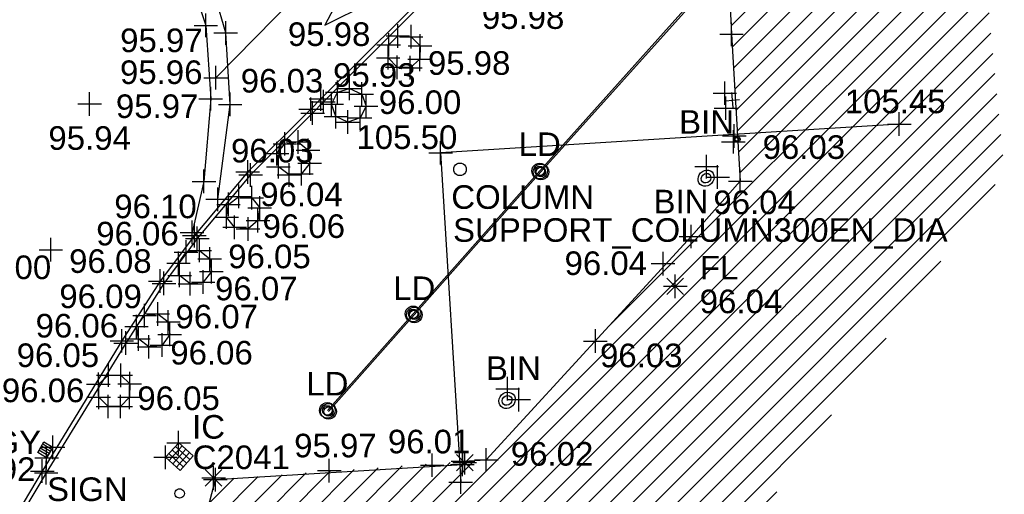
# Model space of a CAD drawing. Header units: metres. Extents: x 610185 to 614128, y 655663 to 660921.
# Tile 37 of 94: x 612724 to 612756, y 658226 to 658241. Entities that reach past the tile are written whole.
import ezdxf
from ezdxf.enums import TextEntityAlignment as Align

# ---------------------------------------------------------------- set-up
doc = ezdxf.new("R2010")
doc.units = ezdxf.units.M
doc.header["$MEASUREMENT"] = 0
doc.linetypes.add('DASHED', pattern=[19.05, 12.7, -6.35])
for name, color, linetype in [('3D_BUILDING_ELEVATION', 7, 'Continuous'), ('3D_BUILDING_LINE', 7, 'Continuous'), ('3D_BUILDING_SYMBOL', 7, 'Continuous'), ('ARROW_S_SYMBOL', 8, 'Continuous'), ('BIN_CODE', 62, 'Continuous'), ('BIN_SYMBOL', 62, 'Continuous'), ('BOLLARD_SYMBOL', 171, 'Continuous'), ('BUILDING_HATCH', 252, 'Continuous'), ('COLUMN_CODE', 255, 'Continuous'), ('COLUMN_SYMBOL', 255, 'Continuous'), ('DETAIL_DES', 250, 'Continuous'), ('FBED_ELEVATION', 255, 'Continuous'), ('FBED_LINE', 34, 'Continuous'), ('FBED_SYMBOL', 34, 'Continuous'), ('FLOORLEVEL_CODE', 251, 'Continuous'), ('FLOORLEVEL_ELEVATION', 251, 'Continuous'), ('FLOORLEVEL_SYMBOL', 251, 'Continuous'), ('GULLY_CODE', 132, 'Continuous'), ('GULLY_SYMBOL', 132, 'Continuous'), ('HELP_POINT', 250, 'Continuous'), ('ID_IC', 255, 'Continuous'), ('INSPECTION_COVER_CODE', 142, 'Continuous'), ('INSPECTION_COVER_SYMBOL', 142, 'Continuous'), ('KERB_BOTTOM_ELEVATION', 7, 'Continuous'), ('KERB_BOTTOM_LINE', 7, 'Continuous'), ('KERB_BOTTOM_SYMBOL', 7, 'Continuous'), ('KERB_TOP_ELEVATION', 252, 'Continuous'), ('KERB_TOP_LINE', 252, 'Continuous'), ('KERB_TOP_SYMBOL', 252, 'Continuous'), ('LD_CODE', 15, 'Continuous'), ('LD_LINE', 15, 'Continuous'), ('LD_SYMBOL', 15, 'Continuous'), ('METAL_SPOTHEIGHT_ELEVATION', 250, 'Continuous'), ('METAL_SPOTHEIGHT_SYMBOL', 250, 'Continuous'), ('OVERHANG_ELEVATION', 255, 'Continuous'), ('OVERHANG_LINE', 255, 'Continuous'), ('OVERHANG_SYMBOL', 255, 'Continuous'), ('PARAPET_SYMBOL', 251, 'Continuous'), ('SIGN_CODE', 251, 'Continuous'), ('WHITE_LINE_DASHED_LINE', 254, 'DASHED'), ('WHITE_LINE_DASHED_SYMBOL', 254, 'Continuous'), ('WHITE_LINE_SOLID_ELEVATION', 254, 'Continuous'), ('WHITE_LINE_SOLID_LINE', 254, 'Continuous'), ('WHITE_LINE_SOLID_SYMBOL', 254, 'Continuous')]:
    doc.layers.add(name, color=color, linetype=linetype)
doc.styles.add('REGULAR', font='swissl.ttf')

# ---------------------------------------------------------------- blocks, each defined once
blk = doc.blocks.new('S061')
at = {"color": 0, "linetype": 'Continuous'}
for p, q in [((0, -0.5), (0, 0.5)), ((-0.5, 0), (0.5, 0))]:
    blk.add_line(p, q, dxfattribs=at)
blk = doc.blocks.new('023')
at = {"color": 0}
for p, q in [((-0.5, -0.5), (-0.5, 0.5)), ((-0.5, 0.5), (0.5, 0.5)), ((-0.5, 0.3), (0.5, 0.3)), ((-0.5, 0.1), (0.5, 0.1)), ((0.5, 0.5), (0.5, -0.5)), ((-0.5, -0.1), (0.5, -0.1)), ((-0.5, -0.3), (0.5, -0.3)), ((0.5, -0.5), (-0.5, -0.5))]:
    blk.add_line(p, q, dxfattribs=at)
blk = doc.blocks.new('065')
at = {"color": 0, "linetype": 'Continuous'}
for p, q in [((0, -0.5), (0, 0.5)), ((-0.5, 0), (0.5, 0)), ((-0.35, -0.35), (0.35, 0.35)), ((-0.35, 0.35), (0.35, -0.35))]:
    blk.add_line(p, q, dxfattribs=at)
blk = doc.blocks.new('S031')
at = {"color": 0}
for p, q in [((-0.5, 0), (-0.48, 0.13)), ((-0.48, -0.13), (-0.5, 0)), ((-0.48, 0.13), (-0.43, 0.25)), ((-0.43, 0.25), (-0.35, 0.35)), ((-0.35, 0.35), (-0.25, 0.43)), ((-0.3, 0), (-0.28, 0.11)), ((-0.28, -0.11), (-0.3, 0)), ((-0.28, 0.11), (-0.21, 0.21)), ((-0.25, 0.43), (-0.13, 0.48)), ((-0.21, 0.21), (-0.11, 0.28)), ((-0.13, 0.48), (0, 0.5)), ((-0.11, 0.28), (0, 0.3)), ((0, 0.5), (0.13, 0.48)), ((0, 0.3), (0.11, 0.28)), ((0.11, 0.28), (0.21, 0.21)), ((0.13, 0.48), (0.25, 0.43)), ((0.21, 0.21), (0.28, 0.11)), ((0.25, 0.43), (0.35, 0.35)), ((0.28, 0.11), (0.3, 0)), ((0.3, 0), (0.28, -0.11)), ((0.35, 0.35), (0.43, 0.25)), ((0.43, 0.25), (0.48, 0.13)), ((0.48, 0.13), (0.5, 0)), ((0.5, 0), (0.48, -0.13)), ((-0.43, -0.25), (-0.48, -0.13)), ((-0.35, -0.35), (-0.43, -0.25)), ((-0.25, -0.43), (-0.35, -0.35)), ((-0.21, -0.21), (-0.28, -0.11)), ((-0.13, -0.48), (-0.25, -0.43)), ((-0.11, -0.28), (-0.21, -0.21)), ((0, -0.5), (-0.13, -0.48)), ((0, -0.3), (-0.11, -0.28)), ((0.11, -0.28), (0, -0.3)), ((0.13, -0.48), (0, -0.5)), ((0.21, -0.21), (0.11, -0.28)), ((0.25, -0.43), (0.13, -0.48)), ((0.28, -0.11), (0.21, -0.21)), ((0.35, -0.35), (0.25, -0.43)), ((0.43, -0.25), (0.35, -0.35)), ((0.48, -0.13), (0.43, -0.25))]:
    blk.add_line(p, q, dxfattribs=at)
blk = doc.blocks.new('S028')
at = {"color": 0, "linetype": 'Continuous'}
for p, q in [((-0.5, 0), (-0.48, 0.13)), ((-0.48, -0.13), (-0.5, 0)), ((-0.48, 0.13), (-0.43, 0.25)), ((-0.43, 0.25), (-0.35, 0.35)), ((-0.35, 0.35), (-0.25, 0.43)), ((-0.25, 0.43), (-0.13, 0.48)), ((-0.13, 0.48), (0, 0.5)), ((0, 0.5), (0.13, 0.48)), ((0.13, 0.48), (0.25, 0.43)), ((0.25, 0.43), (0.35, 0.35)), ((0.35, 0.35), (0.43, 0.25)), ((0.43, 0.25), (0.48, 0.13)), ((0.48, 0.13), (0.5, 0)), ((0.5, 0), (0.48, -0.13)), ((-0.43, -0.25), (-0.48, -0.13)), ((-0.35, -0.35), (-0.43, -0.25)), ((-0.25, -0.43), (-0.35, -0.35)), ((-0.13, -0.48), (-0.25, -0.43)), ((0, -0.5), (-0.13, -0.48)), ((0.13, -0.48), (0, -0.5)), ((0.25, -0.43), (0.13, -0.48)), ((0.35, -0.35), (0.25, -0.43)), ((0.43, -0.25), (0.35, -0.35)), ((0.48, -0.13), (0.43, -0.25))]:
    blk.add_line(p, q, dxfattribs=at)
blk = doc.blocks.new('024')
at = {"color": 0}
for p, q in [((-0.5, -0.5), (-0.5, 0.5)), ((-0.5, 0.5), (0.5, 0.5)), ((-0.5, 0.25), (0.5, 0.25)), ((-0.5, 0), (0.5, 0)), ((-0.25, 0.5), (-0.25, -0.5)), ((0, -0.5), (0, 0.5)), ((0.25, 0.5), (0.25, -0.5)), ((0.5, 0.5), (0.5, -0.5)), ((-0.5, -0.25), (0.5, -0.25)), ((0.5, -0.5), (-0.5, -0.5))]:
    blk.add_line(p, q, dxfattribs=at)
blk = doc.blocks.new('S114')
at = {"color": 0, "linetype": 'Continuous'}
for p, q in [((0, 0.5), (-0.488, 0.202)), ((0.488, 0.202), (0, 0.5)), ((-0.488, 0.202), (-0.498, 0.18)), ((-0.44, 0.158), (-0.14, 0.196)), ((-0.14, 0.196), (-0.14, -0.5)), ((0.14, -0.5), (0.14, 0.192)), ((0.14, 0.192), (0.44, 0.158)), ((0.5, 0.18), (0.488, 0.202)), ((-0.498, 0.18), (-0.482, 0.166)), ((-0.482, 0.166), (-0.46, 0.158)), ((-0.46, 0.158), (-0.44, 0.158)), ((0.44, 0.158), (0.46, 0.158)), ((0.46, 0.158), (0.482, 0.166)), ((0.482, 0.166), (0.5, 0.18)), ((-0.14, -0.5), (0.14, -0.5))]:
    blk.add_line(p, q, dxfattribs=at)

msp = doc.modelspace()

# ---------------------------------------------------------------- hatches: boundary and pattern name
at = {"layer": 'BUILDING_HATCH'}
h = msp.add_hatch(dxfattribs=at)
h.set_pattern_fill('ANSI31', color=256, scale=4)
h.paths.add_polyline_path([(612754.286, 658248.852), (612748.44, 658248.472), (612746.265, 658248.321), (612746.392, 658245.998), (612746.572, 658246.008), (612746.847, 658240.408), (612747.127, 658235.735), (612745.562, 658233.979), (612739.054, 658226.879), (612730.446, 658226.253), (612726.471, 658210.94), (612726.383, 658210.945), (612720.388, 658187.088), (612722.433, 658186.531), (612722.816, 658180.012), (612723.521, 658168.558), (612724.325, 658168.595), (612733.84, 658168.741), (612732.001, 658179.85), (612732.66, 658192.929), (612733.508, 658205.066), (612737.937, 658218.068), (612747.165, 658224.278), (612755.518, 658236.036)])
h.paths.add_polyline_path([(612723.543, 658169.09), (612728.323, 658169.09), (612728.323, 658170.215), (612723.543, 658170.215)], flags=24)
h.paths.add_polyline_path([(612724.549, 658168.078), (612727.421, 658168.078), (612727.421, 658169.203), (612724.549, 658169.203)], flags=9)
h.paths.add_polyline_path([(612724.997, 658173.902), (612739.171, 658173.902), (612739.171, 658175.425), (612724.997, 658175.425)], flags=24)
h.paths.add_polyline_path([(612723.089, 658182.582), (612737.264, 658182.582), (612737.264, 658184.105), (612723.089, 658184.105)], flags=24)
h.paths.add_polyline_path([(612723.339, 658180.514), (612726.211, 658180.514), (612726.211, 658181.639), (612723.339, 658181.639)], flags=24)
h.paths.add_polyline_path([(612723.182, 658178.757), (612729.711, 658178.757), (612729.711, 658180.244), (612723.182, 658180.244)], flags=24)
h.paths.add_polyline_path([(612723.229, 658178.144), (612727.012, 658178.144), (612727.012, 658179.289), (612723.229, 658179.289)], flags=24)
h.paths.add_polyline_path([(612721.203, 658181.58), (612724.075, 658181.58), (612724.075, 658182.707), (612721.203, 658182.707)], flags=25)
h.paths.add_polyline_path([(612720.914, 658187.58), (612723.786, 658187.58), (612723.786, 658188.705), (612720.914, 658188.705)], flags=24)
h.paths.add_polyline_path([(612722.955, 658187.032), (612725.828, 658187.032), (612725.828, 658188.157), (612722.955, 658188.157)], flags=24)
h.paths.add_polyline_path([(612720.911, 658187.59), (612723.783, 658187.59), (612723.783, 658188.715), (612720.911, 658188.715)], flags=24)
h.paths.add_polyline_path([(612722.558, 658193.216), (612727.338, 658193.216), (612727.338, 658194.341), (612722.558, 658194.341)], flags=24)
h.paths.add_polyline_path([(612722.558, 658192.11), (612725.985, 658192.11), (612725.985, 658193.235), (612722.558, 658193.235)], flags=24)
h.paths.add_polyline_path([(612722.801, 658195.043), (612725.674, 658195.043), (612725.674, 658196.168), (612722.801, 658196.168)], flags=24)
h.paths.add_polyline_path([(612723.804, 658199.325), (612726.676, 658199.325), (612726.676, 658200.45), (612723.804, 658200.45)], flags=24)
h.paths.add_polyline_path([(612726.541, 658209.768), (612729.414, 658209.768), (612729.414, 658210.893), (612726.541, 658210.893)], flags=24)
h.paths.add_polyline_path([(612729.376, 658218.826), (612740.759, 658218.826), (612740.759, 658220.349), (612729.376, 658220.349)], flags=24)
h.paths.add_polyline_path([(612728.489, 658217.406), (612731.361, 658217.406), (612731.361, 658218.531), (612728.489, 658218.531)], flags=24)
h.paths.add_polyline_path([(612738.443, 658225.301), (612743.223, 658225.301), (612743.223, 658226.426), (612738.443, 658226.426)], flags=24)
h.paths.add_polyline_path([(612738.443, 658224.195), (612741.87, 658224.195), (612741.87, 658225.32), (612738.443, 658225.32)], flags=24)
h.paths.add_polyline_path([(612739.647, 658226.487), (612742.519, 658226.487), (612742.519, 658227.613), (612739.647, 658227.613)], flags=24)
h.paths.add_polyline_path([(612735.298, 658224.805), (612738.725, 658224.805), (612738.725, 658225.93), (612735.298, 658225.93)], flags=24)
h.paths.add_polyline_path([(612730.306, 658224.946), (612735.086, 658224.946), (612735.086, 658226.071), (612730.306, 658226.071)], flags=24)
h.paths.add_polyline_path([(612730.306, 658223.84), (612733.734, 658223.84), (612733.734, 658224.965), (612730.306, 658224.965)], flags=24)
h.paths.add_polyline_path([(612742.544, 658229.615), (612745.417, 658229.615), (612745.417, 658230.741), (612742.544, 658230.741)], flags=24)
h.paths.add_polyline_path([(612745.697, 658232.425), (612747.207, 658232.425), (612747.207, 658233.55), (612745.697, 658233.55)], flags=24)
h.paths.add_polyline_path([(612745.711, 658231.333), (612748.584, 658231.333), (612748.584, 658232.459), (612745.711, 658232.459)], flags=24)
h.paths.add_polyline_path([(612737.744, 658233.31), (612753.324, 658233.31), (612753.324, 658234.833), (612737.744, 658234.833)], flags=25)
h.paths.add_polyline_path([(612746.084, 658234.48), (612748.957, 658234.48), (612748.957, 658235.607), (612746.084, 658235.607)], flags=24)
h.paths.add_polyline_path([(612747.649, 658236.237), (612750.522, 658236.237), (612750.522, 658237.363), (612747.649, 658237.363)], flags=24)
h.paths.add_polyline_path([(612750.412, 658237.69), (612753.84, 658237.69), (612753.84, 658238.815), (612750.412, 658238.815)], flags=24)
h.paths.add_polyline_path([(612747.369, 658240.91), (612750.242, 658240.91), (612750.242, 658242.036), (612747.369, 658242.036)], flags=24)
h.paths.add_polyline_path([(612742.222, 658244.522), (612749.669, 658244.522), (612749.669, 658246.009), (612742.222, 658246.009)], flags=25)
h.paths.add_polyline_path([(612746.838, 658245.615), (612749.711, 658245.615), (612749.711, 658246.74), (612746.838, 658246.74)], flags=24)
h.paths.add_polyline_path([(612746.417, 658247.202), (612749.289, 658247.202), (612749.289, 658248.327), (612746.417, 658248.327)], flags=24)

# ---------------------------------------------------------------- linework, layer by layer
at = {"layer": '3D_BUILDING_LINE'}
msp.add_line((612747.127, 658235.735, 96.03), (612745.562, 658233.979, 96.037), dxfattribs=at)
for points in [[(612748.44, 658248.472, 95.969), (612746.265, 658248.321, 95.941), (612746.392, 658245.998, 95.977), (612746.572, 658246.008, 95.977), (612746.847, 658240.408, 95.998), (612747.127, 658235.735, 96.03)], [(612720.388, 658187.088, 95.907), (612722.279, 658194.541, 95.913), (612723.282, 658198.823, 95.909), (612726.383, 658210.945, 95.924), (612726.471, 658210.94, 95.937), (612728.269, 658217.912, 95.903), (612730.446, 658226.253, 96.006), (612738.294, 658226.731, 96.021), (612738.312, 658226.833, 96.016), (612739.054, 658226.879, 96.029), (612745.562, 658233.979, 96.037)]]:
    msp.add_polyline3d(points, dxfattribs=at)
at = {"layer": 'FBED_LINE'}
for points in [[(612735.954, 658240.071, 96.007), (612736.243, 658240.352, 96.005), (612736.667, 658240.33, 95.999), (612736.952, 658240.037, 95.997), (612736.941, 658239.613, 95.999), (612736.64, 658239.342, 96), (612736.225, 658239.36, 96.005), (612735.937, 658239.661, 96.004), (612735.954, 658240.071, 96.007)], [(612734.324, 658238.563, 96.025), (612734.71, 658238.687, 96.024), (612735.098, 658238.508, 96.017), (612735.234, 658238.126, 96.015), (612735.047, 658237.746, 96.016), (612734.652, 658237.618, 96.021), (612734.274, 658237.792, 96.027), (612734.14, 658238.19, 96.03), (612734.324, 658238.563, 96.025)], [(612732.402, 658236.614, 96.062), (612732.653, 658236.924, 96.054), (612733.073, 658236.984, 96.037), (612733.392, 658236.723, 96.033), (612733.445, 658236.311, 96.027), (612733.18, 658235.972, 96.033), (612732.786, 658235.936, 96.044), (612732.449, 658236.193, 96.057), (612732.402, 658236.614, 96.062)], [(612730.862, 658235, 96.087), (612731.192, 658235.254, 96.082), (612731.602, 658235.212, 96.067), (612731.853, 658234.886, 96.059), (612731.799, 658234.484, 96.055), (612731.484, 658234.219, 96.061), (612731.056, 658234.273, 96.071), (612730.8, 658234.595, 96.085), (612730.862, 658235, 96.087)], [(612729.272, 658233.132, 96.091), (612729.513, 658233.486, 96.094), (612729.945, 658233.533, 96.089), (612730.266, 658233.266, 96.077), (612730.319, 658232.865, 96.066), (612730.056, 658232.529, 96.064), (612729.64, 658232.476, 96.069), (612729.308, 658232.738, 96.082), (612729.272, 658233.132, 96.091)], [(612728, 658230.722, 96.064), (612727.938, 658231.117, 96.071), (612728.196, 658231.464, 96.073), (612728.615, 658231.518, 96.072), (612728.948, 658231.264, 96.063), (612728.995, 658230.864, 96.053), (612728.75, 658230.529, 96.052), (612728.332, 658230.472, 96.054), (612728, 658230.722, 96.064)], [(612727.035, 658228.574, 96.049), (612726.736, 658228.87, 96.053), (612726.729, 658229.286, 96.057), (612727.045, 658229.571, 96.058), (612727.439, 658229.569, 96.054), (612727.721, 658229.3, 96.048), (612727.719, 658228.868, 96.048), (612727.431, 658228.576, 96.049), (612727.035, 658228.574, 96.049)]]:
    msp.add_polyline3d(points, dxfattribs=at)
at = {"layer": 'KERB_BOTTOM_LINE'}
msp.add_line((612733.797, 658238.352, 95.928), (612733.476, 658238.027, 95.927), dxfattribs=at)
for points in [[(612733.797, 658238.352, 95.928), (612737.695, 658242.229, 95.88), (612739.668, 658244.158, 95.935), (612742.928, 658247.39, 95.907), (612743.518, 658248.059, 95.883), (612745.246, 658250.204, 95.783)], [(612733.476, 658238.027, 95.927), (612731.473, 658236.029, 95.917), (612729.778, 658234.008, 95.956), (612728.694, 658232.563, 95.961), (612727.473, 658230.662, 95.931), (612724.945, 658226.524, 95.921), (612722.783, 658222.892, 95.96), (612721.492, 658220.746, 96.022), (612721.279, 658220.33, 96.016), (612720.812, 658219.174, 96.062), (612720.656, 658218.838, 96.078), (612719.834, 658216.176, 96.211), (612718.541, 658210.512, 96.35), (612718.199, 658208.711, 96.365), (612716.581, 658198.984, 96.513), (612715.263, 658189.699, 96.666), (612713.823, 658179.874, 96.782)]]:
    msp.add_polyline3d(points, dxfattribs=at)
at = {"layer": 'KERB_TOP_LINE'}
msp.add_line((612733.878, 658238.263, 96.021), (612733.535, 658237.901, 96.032), dxfattribs=at)
for points in [[(612733.878, 658238.263, 96.021), (612737.773, 658242.136, 95.978), (612739.738, 658244.093, 95.951), (612742.997, 658247.327, 95.914), (612743.604, 658247.997, 95.909), (612745.344, 658250.135, 95.879)], [(612733.535, 658237.901, 96.032), (612731.564, 658235.937, 96.072), (612729.869, 658233.919, 96.097), (612728.812, 658232.489, 96.083), (612727.594, 658230.59, 96.063), (612725.068, 658226.469, 96.056), (612722.896, 658222.843, 96.143), (612721.599, 658220.703, 96.218), (612721.349, 658220.287, 96.045), (612720.908, 658219.151, 96.079), (612720.78, 658218.789, 96.212), (612719.957, 658216.147, 96.336), (612718.653, 658210.482, 96.435), (612718.307, 658208.681, 96.464), (612716.694, 658198.977, 96.608), (612715.359, 658189.658, 96.735), (612713.933, 658179.851, 96.794)]]:
    msp.add_polyline3d(points, dxfattribs=at)
at = {"layer": 'LD_LINE'}
for points in [[(612745.971, 658241.889, 95.928), (612740.753, 658236.063, 95.936), (612736.728, 658231.519, 95.944), (612734.004, 658228.451, 95.938)], [(612746.008, 658241.856, 95.928), (612740.791, 658236.03, 95.936), (612736.766, 658231.486, 95.944), (612734.041, 658228.418, 95.938)]]:
    msp.add_polyline3d(points, dxfattribs=at)
at = {"layer": 'OVERHANG_LINE'}
msp.add_polyline3d([(612752.18, 658237.551, 105.451), (612737.604, 658236.639, 105.496), (612738.242, 658226.169, 105.451)], dxfattribs=at)
at = {"layer": 'WHITE_LINE_DASHED_LINE'}
msp.add_polyline3d([(612730.521, 658235.164, 95.951), (612730.915, 658238.178, 95.953), (612730.774, 658240.451, 95.95), (612730.234, 658242.313, 95.952)], dxfattribs=at)
at = {"layer": 'WHITE_LINE_SOLID_LINE'}
for points in [[(612730.457, 658239.027, 95.963), (612734.194, 658242.832, 95.884), (612737.611, 658246.268, 95.894)], [(612729.52, 658242.563, 95.971), (612730.142, 658240.69, 95.966), (612730.299, 658238.359, 95.971), (612730.083, 658235.729, 95.978), (612729.704, 658234.109, 95.956)]]:
    msp.add_polyline3d(points, dxfattribs=at)

# ---------------------------------------------------------------- block references
at = {"layer": '3D_BUILDING_SYMBOL', "xscale": 0.75, "yscale": 0.75, "zscale": 0.75}
for p in [(612746.847, 658240.408, 95.998), (612747.127, 658235.735, 96.03), (612745.562, 658233.979, 96.037), (612738.312, 658226.833, 96.016), (612739.054, 658226.879, 96.029), (612738.294, 658226.731, 96.021), (612730.446, 658226.253, 96.006)]:
    msp.add_blockref('S061', p, dxfattribs=at)
at = {"layer": 'ARROW_S_SYMBOL', "yscale": 5, "rotation": 134.604264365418}
msp.add_blockref('S114', (612735.707, 658242.449, 95.877), dxfattribs=at)
at = {"layer": 'BIN_SYMBOL'}
for p, xscale, yscale, zscale, rotation in [((612747.021, 658237.068, 96.017), 0.2, 0.191, 0.2, 171.7), ((612746.041, 658235.833, 96.014), 0.55, 0.482, 0.55, 226.5), ((612739.716, 658228.769, 96.028), 0.55, 0.493, 0.55, 225.8)]:
    msp.add_blockref('S031', p, dxfattribs=dict(at, xscale=xscale, yscale=yscale, zscale=zscale, rotation=rotation))
at = {"layer": 'BOLLARD_SYMBOL', "xscale": 0.3, "yscale": 0.3, "zscale": 0.3}
msp.add_blockref('S028', (612729.309, 658225.811, 96.019), dxfattribs=at)
at = {"layer": 'COLUMN_SYMBOL', "xscale": 0.4, "yscale": 0.4, "zscale": 0.4}
msp.add_blockref('S028', (612738.218, 658236.113, 95.965), dxfattribs=at)
at = {"layer": 'FBED_SYMBOL', "xscale": 0.75, "yscale": 0.75, "zscale": 0.75}
for p in [(612736.243, 658240.352, 96.005), (612736.667, 658240.33, 95.999), (612735.954, 658240.071, 96.007), (612736.952, 658240.037, 95.997), (612735.937, 658239.661, 96.004), (612736.941, 658239.613, 95.999), (612736.225, 658239.36, 96.005), (612736.64, 658239.342, 96), (612734.71, 658238.687, 96.024), (612734.324, 658238.563, 96.025), (612735.098, 658238.508, 96.017), (612734.14, 658238.19, 96.03), (612735.234, 658238.126, 96.015), (612734.274, 658237.792, 96.027), (612735.047, 658237.746, 96.016), (612734.652, 658237.618, 96.021), (612732.653, 658236.924, 96.054), (612733.073, 658236.984, 96.037), (612732.402, 658236.614, 96.062), (612733.392, 658236.723, 96.033), (612732.449, 658236.193, 96.057), (612733.445, 658236.311, 96.027), (612732.786, 658235.936, 96.044), (612733.18, 658235.972, 96.033), (612731.192, 658235.254, 96.082), (612730.862, 658235, 96.087), (612731.602, 658235.212, 96.067), (612731.853, 658234.886, 96.059), (612730.8, 658234.595, 96.085), (612731.799, 658234.484, 96.055), (612731.056, 658234.273, 96.071), (612731.484, 658234.219, 96.061), (612729.513, 658233.486, 96.094), (612729.945, 658233.533, 96.089), (612729.272, 658233.132, 96.091), (612730.266, 658233.266, 96.077), (612729.308, 658232.738, 96.082), (612730.319, 658232.865, 96.066), (612729.64, 658232.476, 96.069), (612730.056, 658232.529, 96.064), (612728.615, 658231.518, 96.072), (612728.196, 658231.464, 96.073), (612728.948, 658231.264, 96.063), (612727.938, 658231.117, 96.071), (612728.995, 658230.864, 96.053), (612728, 658230.722, 96.064), (612728.75, 658230.529, 96.052), (612728.332, 658230.472, 96.054), (612726.729, 658229.286, 96.057), (612727.045, 658229.571, 96.058), (612727.439, 658229.569, 96.054), (612727.721, 658229.3, 96.048), (612726.736, 658228.87, 96.053), (612727.719, 658228.868, 96.048), (612727.035, 658228.574, 96.049), (612727.431, 658228.576, 96.049)]:
    msp.add_blockref('S061', p, dxfattribs=at)
at = {"layer": 'FLOORLEVEL_SYMBOL', "xscale": 0.75, "yscale": 0.75, "zscale": 0.75}
msp.add_blockref('065', (612745.06, 658232.396, 96.036), dxfattribs=at)
at = {"layer": 'GULLY_SYMBOL', "xscale": 0.33, "yscale": 0.385, "zscale": 0.33, "rotation": 149.1}
msp.add_blockref('023', (612725.04, 658227.198, 95.936), dxfattribs=at)
at = {"layer": 'HELP_POINT', "xscale": 0.75, "yscale": 0.75, "zscale": 0.75}
for p in [(612746.635, 658238.534, 95.999), (612746.672, 658238.057, 96.004), (612746.936, 658237.177, 96.018), (612746.908, 658236.988, 96.015), (612746.056, 658236.199, 96.01), (612746.405, 658235.867, 96.019), (612739.731, 658229.138, 96.025), (612740.084, 658228.794, 96.032), (612729.278, 658227.425, 96.029), (612725.281, 658227.278, 95.932), (612725.083, 658226.948, 95.941), (612728.86, 658226.96, 96.033)]:
    msp.add_blockref('S061', p, dxfattribs=at)
at = {"layer": 'HELP_POINT', "xscale": 0.45, "yscale": 0.479, "zscale": 0.45, "rotation": 4.5}
msp.add_blockref('S061', (612746.878, 658238.313, 96.001), dxfattribs=at)
at = {"layer": 'INSPECTION_COVER_SYMBOL', "xscale": 0.62, "yscale": 0.625, "zscale": 0.62, "rotation": 317.9999999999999}
msp.add_blockref('024', (612729.3, 658226.985, 96.031), dxfattribs=at)
at = {"layer": 'KERB_BOTTOM_SYMBOL', "xscale": 0.75, "yscale": 0.75, "zscale": 0.75}
for p in [(612733.797, 658238.352, 95.928), (612733.476, 658238.027, 95.927), (612731.473, 658236.029, 95.917), (612729.778, 658234.008, 95.956), (612728.694, 658232.563, 95.961), (612727.473, 658230.662, 95.931), (612724.945, 658226.524, 95.921)]:
    msp.add_blockref('S061', p, dxfattribs=at)
at = {"layer": 'KERB_TOP_SYMBOL', "xscale": 0.75, "yscale": 0.75, "zscale": 0.75}
for p in [(612733.878, 658238.263, 96.021), (612733.535, 658237.901, 96.032), (612731.564, 658235.937, 96.072), (612729.869, 658233.919, 96.097), (612728.812, 658232.489, 96.083), (612727.594, 658230.59, 96.063), (612725.068, 658226.469, 96.056)]:
    msp.add_blockref('S061', p, dxfattribs=at)
at = {"layer": 'LD_SYMBOL', "xscale": 0.5, "yscale": 0.5, "zscale": 0.5}
for p in [(612740.753, 658236.063, 95.936), (612740.791, 658236.03, 95.936), (612736.728, 658231.519, 95.944), (612736.766, 658231.486, 95.944), (612734.004, 658228.451, 95.938), (612734.041, 658228.418, 95.938)]:
    msp.add_blockref('S031', p, dxfattribs=at)
at = {"layer": 'METAL_SPOTHEIGHT_SYMBOL', "xscale": 0.75, "yscale": 0.75, "zscale": 0.75}
for p in [(612726.449, 658238.194, 95.943), (612725.216, 658233.559, 96), (612744.671, 658233.116, 96.035), (612742.522, 658230.656, 96.035), (612734.065, 658226.538, 95.974), (612737.335, 658226.711, 96.006)]:
    msp.add_blockref('S061', p, dxfattribs=at)
at = {"layer": 'OVERHANG_SYMBOL', "xscale": 0.75, "yscale": 0.75, "zscale": 0.75}
for p in [(612752.18, 658237.551, 105.451), (612737.604, 658236.639, 105.496), (612738.242, 658226.169, 105.451)]:
    msp.add_blockref('S061', p, dxfattribs=at)
at = {"layer": 'PARAPET_SYMBOL', "xscale": 0.75, "yscale": 0.75, "zscale": 0.75}
for p in [(612738.371, 658226.792, 104.022), (612730.387, 658226.306, 104.015)]:
    msp.add_blockref('065', p, dxfattribs=at)
at = {"layer": 'WHITE_LINE_DASHED_SYMBOL', "xscale": 0.75, "yscale": 0.75, "zscale": 0.75}
for p in [(612730.774, 658240.451, 95.95), (612730.915, 658238.178, 95.953), (612730.521, 658235.164, 95.951)]:
    msp.add_blockref('S061', p, dxfattribs=at)
at = {"layer": 'WHITE_LINE_SOLID_SYMBOL', "xscale": 0.75, "yscale": 0.75, "zscale": 0.75}
for p in [(612730.142, 658240.69, 95.966), (612730.457, 658239.027, 95.963), (612730.299, 658238.359, 95.971), (612730.083, 658235.729, 95.978), (612729.704, 658234.109, 95.956)]:
    msp.add_blockref('S061', p, dxfattribs=at)

# ---------------------------------------------------------------- texts
at = {"layer": '3D_BUILDING_ELEVATION', "style": 'REGULAR'}
for s, p in [('96.03', (612747.837, 658236.445, 96.03)), ('96.04', (612746.272, 658234.689, 96.037)), ('96.02', (612739.834, 658226.695, 96.021))]:
    msp.add_text(s, height=0.75, dxfattribs=at).set_placement(p)
at = {"layer": 'BIN_CODE', "style": 'REGULAR'}
for p in [(612745.182, 658237.619, 96.017), (612744.369, 658235.09, 96.014), (612739.044, 658229.795, 96.028)]:
    msp.add_text('BIN', height=0.75, dxfattribs=at).set_placement(p, align=Align.MIDDLE_LEFT)
at = {"layer": 'COLUMN_CODE', "style": 'REGULAR'}
msp.add_text('COLUMN', height=0.75, dxfattribs=at).set_placement((612740.212, 658234.858, 95.965), align=Align.CENTER)
at = {"layer": 'DETAIL_DES', "style": 'REGULAR'}
msp.add_text('SUPPORT_COLUMN300EN_DIA', height=0.75, dxfattribs=at).set_placement((612737.998, 658234.185, 95.965), align=Align.MIDDLE_LEFT)
at = {"layer": 'FBED_ELEVATION', "style": 'REGULAR'}
for s, p in [('95.98', (612741.535, 658241.328, 95.976)), ('95.98', (612735.371, 658240.785, 95.981)), ('95.98', (612739.821, 658239.868, 95.984)), ('96.00', (612738.26, 658238.623, 96.005)), ('96.03', (612733.564, 658237.082, 96.027)), ('96.04', (612734.492, 658235.692, 96.044)), ('96.06', (612734.566, 658234.683, 96.057)), ('96.06', (612729.28, 658234.446, 96.059)), ('96.05', (612733.475, 658233.72, 96.055)), ('96.07', (612733.057, 658232.7, 96.071)), ('96.09', (612728.108, 658232.452, 96.094)), ('96.07', (612731.798, 658231.809, 96.069)), ('96.05', (612726.751, 658230.58, 96.053)), ('96.06', (612731.634, 658230.66, 96.064)), ('96.06', (612726.281, 658229.462, 96.058)), ('96.05', (612730.587, 658229.213, 96.052))]:
    msp.add_text(s, height=0.75, dxfattribs=at).set_placement(p, align=Align.TOP_RIGHT)
at = {"layer": 'FLOORLEVEL_CODE', "style": 'REGULAR'}
msp.add_text('FL', height=0.75, dxfattribs=at).set_placement((612746.452, 658232.613, 96.036), align=Align.CENTER)
at = {"layer": 'FLOORLEVEL_ELEVATION', "style": 'REGULAR'}
msp.add_text('96.04', height=0.75, dxfattribs=at).set_placement((612747.148, 658232.291, 96.036), align=Align.TOP_CENTER)
at = {"layer": 'GULLY_CODE', "style": 'REGULAR'}
msp.add_text('GY', height=0.75, dxfattribs=at).set_placement((612724.149, 658227.061, 95.936), align=Align.CENTER)
at = {"layer": 'ID_IC', "style": 'REGULAR'}
msp.add_text('C2041', height=0.75, dxfattribs=at).set_placement((612729.723, 658227.336, 96.031), align=Align.TOP_LEFT)
at = {"layer": 'INSPECTION_COVER_CODE', "style": 'REGULAR'}
msp.add_text('IC', height=0.75, dxfattribs=at).set_placement((612729.705, 658227.928, 96.031), align=Align.MIDDLE_LEFT)
at = {"layer": 'KERB_BOTTOM_ELEVATION', "style": 'REGULAR'}
for s, p in [('95.93', (612734.186, 658238.737, 95.927)), ('95.92', (612722.106, 658226.209, 95.921))]:
    msp.add_text(s, height=0.75, dxfattribs=at).set_placement(p)
at = {"layer": 'KERB_TOP_ELEVATION', "style": 'REGULAR'}
for s, p in [('96.03', (612731.252, 658238.555, 96.032)), ('96.10', (612727.232, 658234.56, 96.097)), ('96.08', (612725.797, 658232.822, 96.083)), ('96.06', (612724.731, 658230.768, 96.063))]:
    msp.add_text(s, height=0.75, dxfattribs=at).set_placement(p)
at = {"layer": 'LD_CODE', "style": 'REGULAR'}
for p in [(612740.753, 658236.536, 95.936), (612736.766, 658231.959, 95.944), (612734.004, 658228.925, 95.938)]:
    msp.add_text('LD', height=0.75, dxfattribs=at).set_placement(p, align=Align.CENTER)
at = {"layer": 'METAL_SPOTHEIGHT_ELEVATION', "style": 'REGULAR'}
for s, p in [('95.94', (612726.449, 658237.484, 95.943)), ('96.04', (612742.853, 658233.505, 96.035)), ('96.00', (612723.916, 658233.375, 96)), ('96.03', (612743.98, 658230.573, 96.035)), ('96.01', (612737.238, 658227.836, 96.006)), ('95.97', (612734.26, 658227.709, 95.974))]:
    msp.add_text(s, height=0.75, dxfattribs=at).set_placement(p, align=Align.TOP_CENTER)
at = {"layer": 'OVERHANG_ELEVATION', "style": 'REGULAR'}
for s, p in [('105.45', (612753.652, 658238.648, 105.451)), ('105.50', (612738.133, 658237.511, 105.496))]:
    msp.add_text(s, height=0.75, dxfattribs=at).set_placement(p, align=Align.TOP_RIGHT)
at = {"layer": 'SIGN_CODE', "style": 'REGULAR'}
msp.add_text('SIGN', height=0.75, dxfattribs=at).set_placement((612726.376, 658225.571, 96.09), align=Align.CENTER)
at = {"layer": 'WHITE_LINE_SOLID_ELEVATION', "style": 'REGULAR'}
for s, p in [('95.97', (612728.73, 658240.59, 95.966)), ('95.96', (612728.724, 658239.576, 95.963)), ('95.97', (612728.594, 658238.495, 95.971))]:
    msp.add_text(s, height=0.75, dxfattribs=at).set_placement(p, align=Align.TOP_CENTER)

doc.saveas('drawing.dxf')
